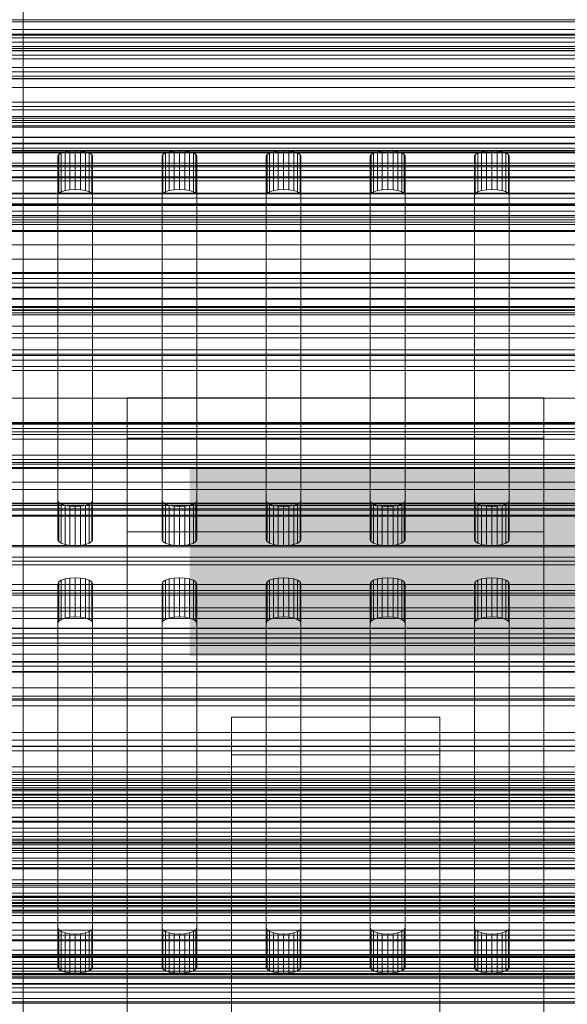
# Model space of a CAD drawing. Header units: millimetres. Extents: x -2233 to 61924, y -68080 to 6847.
# Tile 65 of 256: x -130 to -52, y -35027 to -34886. Entities that reach past the tile are written whole.
import ezdxf

# ---------------------------------------------------------------- set-up
doc = ezdxf.new("R2010")
doc.units = ezdxf.units.MM
for name, color, linetype, lineweight in [('COTAS_O', 1, 'Continuous', 0), ('COTAS_P', 1, 'Continuous', 0), ('frontal_bajante_movil', 7, 'Continuous', 0), ('frontal_briquetadora', 7, 'Continuous', 0), ('frontal_C01', 7, 'Continuous', 0), ('frontal_C02', 7, 'Continuous', 0), ('frontal_C03', 7, 'Continuous', 0), ('frontal_mezcladora', 7, 'Continuous', 0), ('frontal_mix-C02', 7, 'Continuous', 0), ('frontal_secador', 7, 'Continuous', 0), ('frontal_tolva-C01', 7, 'Continuous', 0)]:
    doc.layers.add(name, color=color, linetype=linetype, lineweight=lineweight)
doc.dimstyles.new('R19_100', dxfattribs={"dimtxt": 250, "dimasz": 150, "dimexe": 150, "dimexo": 80, "dimgap": 100, "dimtad": 1, "dimtih": 1, "dimtoh": 1, "dimdsep": 46, "dimcen": 0.09, "dimadec": 0, "dimazin": 0, "dimtfac": 1, "dimtdec": 4, "dimtofl": 0, "dimtmove": 0, "dimatfit": 3, "dimfxl": 1, "dimtolj": 1, "dimtzin": 0, "dimarcsym": 0})

# ---------------------------------------------------------------- blocks, each defined once
blk = doc.blocks.new('DIM_R27_48')
at = {"layer": 'COTAS_P'}
for p, q in [((-1750, -34600), (-1600, -34555)), ((2600, -34600), (2450, -34555)), ((-1750, -35500), (-1750, -34600)), ((-1750, -34600), (2600, -34600)), ((-1750, -34600), (-1600, -34645)), ((2600, -34600), (2450, -34645)), ((2600, -35500), (2600, -34600))]:
    blk.add_line(p, q, dxfattribs=at)
blk.add_text('4350 P', height=250, dxfattribs=at).set_placement((425, -34500))
blk = doc.blocks.new('DIM_R27_50')
at = {"layer": 'COTAS_P'}
for p, q in [((1705.78, -34504.95), (1551.9, -34475.9)), ((-194.22, -34704.95), (1705.78, -34504.95)), ((1705.78, -34504.95), (1561.32, -34565.4)), ((1800, -35400), (1705.78, -34504.95)), ((-194.22, -34704.95), (-49.75, -34644.49)), ((-100, -35600), (-194.22, -34704.95)), ((-194.22, -34704.95), (-40.33, -34734))]:
    blk.add_line(p, q, dxfattribs=at)
blk.add_text('1910.5 P', height=250, rotation=6.009, dxfattribs=at).set_placement((745.32, -34505.49))
blk = doc.blocks.new('DIM_R27_55')
at = {"layer": 'COTAS_O'}
for p, q in [((-650, -33700), (50, -33700)), ((50, -33700), (5, -33850)), ((50, -34900), (50, -33700)), ((50, -33700), (95, -33850)), ((50, -34900), (5, -34750)), ((50, -34900), (95, -34750)), ((-650, -34900), (50, -34900))]:
    blk.add_line(p, q, dxfattribs=at)
blk.add_text('1200 O', height=250, rotation=90, dxfattribs=at).set_placement((-50, -34300))
blk = doc.blocks.new('DIM_R27_56')
at = {"layer": 'COTAS_O'}
for p, q in [((-650, -34200), (-500, -34155)), ((650, -34200), (500, -34155)), ((-650, -34900), (-650, -34200)), ((-650, -34200), (650, -34200)), ((-650, -34200), (-500, -34245)), ((650, -34200), (500, -34245)), ((650, -34900), (650, -34200))]:
    blk.add_line(p, q, dxfattribs=at)
blk.add_text('1300 O', height=250, dxfattribs=at).set_placement((0, -34100))
blk = doc.blocks.new('DIM_R27_58')
at = {"layer": 'COTAS_O'}
for p, q in [((-1480, -35300), (-1330, -35255)), ((490, -35300), (340, -35255)), ((-1480, -36000), (-1480, -35300)), ((-1480, -35300), (490, -35300)), ((-1480, -35300), (-1330, -35345)), ((490, -35300), (340, -35345)), ((490, -36000), (490, -35300))]:
    blk.add_line(p, q, dxfattribs=at)
blk.add_text('1970 O', height=250, dxfattribs=at).set_placement((-495, -35200))
blk = doc.blocks.new('DIM_R27_60')
at = {"layer": 'COTAS_O'}
for p, q in [((-1400, -35300), (-1250, -35255)), ((1400, -35300), (1250, -35255)), ((-1400, -36000), (-1400, -35300)), ((-1400, -35300), (1400, -35300)), ((-1400, -35300), (-1250, -35345)), ((1400, -35300), (1250, -35345)), ((1400, -36000), (1400, -35300))]:
    blk.add_line(p, q, dxfattribs=at)
blk.add_text('2800 O', height=250, dxfattribs=at).set_placement((0, -35200))
blk = doc.blocks.new('DIM_R27_61')
at = {"layer": 'COTAS_P'}
for p, q in [((-305, -34680), (395, -34680)), ((395, -34680), (350, -34830)), ((395, -36000), (395, -34680)), ((395, -34680), (440, -34830)), ((395, -36000), (350, -35850)), ((395, -36000), (440, -35850)), ((-305, -36000), (395, -36000))]:
    blk.add_line(p, q, dxfattribs=at)
blk.add_text('1320 P', height=250, rotation=90, dxfattribs=at).set_placement((295, -35340))
blk = doc.blocks.new('DIM_R27_62')
at = {"layer": 'COTAS_P'}
for p, q in [((-305, -35300), (-155, -35255)), ((345, -35300), (195, -35255)), ((-305, -36000), (-305, -35300)), ((-305, -35300), (345, -35300)), ((-305, -35300), (-155, -35345)), ((345, -35300), (195, -35345)), ((345, -36000), (345, -35300))]:
    blk.add_line(p, q, dxfattribs=at)
blk.add_text('650 P', height=250, dxfattribs=at).set_placement((20, -35200))

msp = doc.modelspace()

# ---------------------------------------------------------------- linework, layer by layer
at = {"layer": 'frontal_bajante_movil'}
for p, q in [((220, -34885.505), (-180, -34885.505)), ((223, -34891.143), (-183, -34891.143)), ((-180, -34891.143), (220, -34891.143)), ((-168, -34891.143), (208, -34891.143)), ((-183, -34893.962), (223, -34893.962)), ((208, -34895.247), (-168, -34895.247)), ((208, -34902.42), (-168, -34902.42)), ((-168, -34903.359), (208, -34903.359)), ((208, -34904.675), (-168, -34904.675)), ((-125, -34905.171), (-124.878, -34904.907)), ((-124.878, -34904.907), (-124.523, -34904.669)), ((-124.878, -34910.545), (-124.878, -34904.907)), ((-124.523, -34904.669), (-123.969, -34904.479)), ((-124.523, -34910.307), (-124.523, -34904.669)), ((-123.969, -34904.479), (-123.273, -34904.358)), ((-123.969, -34910.118), (-123.969, -34904.479)), ((-123.273, -34904.358), (-122.5, -34904.316)), ((-123.273, -34909.996), (-123.273, -34904.358)), ((-122.5, -34904.316), (-121.727, -34904.358)), ((-122.5, -34909.954), (-122.5, -34904.316)), ((-121.727, -34904.358), (-121.031, -34904.479)), ((-121.727, -34909.996), (-121.727, -34904.358)), ((-121.031, -34904.479), (-120.477, -34904.669)), ((-121.031, -34910.118), (-121.031, -34904.479)), ((-120.477, -34904.669), (-120.122, -34904.907)), ((-120.477, -34910.307), (-120.477, -34904.669)), ((-120.122, -34904.907), (-120, -34905.171)), ((-120.122, -34910.545), (-120.122, -34904.907)), ((-110, -34905.171), (-109.878, -34904.907)), ((-109.878, -34904.907), (-109.523, -34904.669)), ((-109.878, -34910.545), (-109.878, -34904.907)), ((-109.523, -34904.669), (-108.969, -34904.479)), ((-109.523, -34910.307), (-109.523, -34904.669)), ((-108.969, -34904.479), (-108.273, -34904.358)), ((-108.969, -34910.118), (-108.969, -34904.479)), ((-108.273, -34904.358), (-107.5, -34904.316)), ((-108.273, -34909.996), (-108.273, -34904.358)), ((-107.5, -34904.316), (-106.727, -34904.358)), ((-107.5, -34909.954), (-107.5, -34904.316)), ((-106.727, -34904.358), (-106.031, -34904.479)), ((-106.727, -34909.996), (-106.727, -34904.358)), ((-106.031, -34904.479), (-105.477, -34904.669)), ((-106.031, -34910.118), (-106.031, -34904.479)), ((-105.477, -34904.669), (-105.122, -34904.907)), ((-105.477, -34910.307), (-105.477, -34904.669)), ((-105.122, -34904.907), (-105, -34905.171)), ((-105.122, -34910.545), (-105.122, -34904.907)), ((-95, -34905.171), (-94.878, -34904.907)), ((-94.878, -34904.907), (-94.523, -34904.669)), ((-94.878, -34910.545), (-94.878, -34904.907)), ((-94.523, -34904.669), (-93.969, -34904.479)), ((-94.523, -34910.307), (-94.523, -34904.669)), ((-93.969, -34904.479), (-93.273, -34904.358)), ((-93.969, -34910.118), (-93.969, -34904.479)), ((-93.273, -34904.358), (-92.5, -34904.316)), ((-93.273, -34909.996), (-93.273, -34904.358)), ((-92.5, -34904.316), (-91.727, -34904.358)), ((-92.5, -34909.954), (-92.5, -34904.316)), ((-91.727, -34904.358), (-91.031, -34904.479)), ((-91.727, -34909.996), (-91.727, -34904.358)), ((-91.031, -34904.479), (-90.477, -34904.669)), ((-91.031, -34910.118), (-91.031, -34904.479)), ((-90.477, -34904.669), (-90.122, -34904.907)), ((-90.477, -34910.307), (-90.477, -34904.669)), ((-90.122, -34904.907), (-90, -34905.171)), ((-90.122, -34910.545), (-90.122, -34904.907)), ((-80, -34905.171), (-79.878, -34904.907)), ((-79.878, -34904.907), (-79.523, -34904.669)), ((-79.878, -34910.545), (-79.878, -34904.907)), ((-79.523, -34904.669), (-78.969, -34904.479)), ((-79.523, -34910.307), (-79.523, -34904.669)), ((-78.969, -34904.479), (-78.273, -34904.358)), ((-78.969, -34910.118), (-78.969, -34904.479)), ((-78.273, -34904.358), (-77.5, -34904.316)), ((-78.273, -34909.996), (-78.273, -34904.358)), ((-77.5, -34904.316), (-76.727, -34904.358)), ((-77.5, -34909.954), (-77.5, -34904.316)), ((-76.727, -34904.358), (-76.031, -34904.479)), ((-76.727, -34909.996), (-76.727, -34904.358)), ((-76.031, -34904.479), (-75.477, -34904.669)), ((-76.031, -34910.118), (-76.031, -34904.479)), ((-75.477, -34904.669), (-75.122, -34904.907)), ((-75.477, -34910.307), (-75.477, -34904.669)), ((-75.122, -34904.907), (-75, -34905.171)), ((-75.122, -34910.545), (-75.122, -34904.907)), ((-65, -34905.171), (-64.878, -34904.907)), ((-64.878, -34904.907), (-64.523, -34904.669)), ((-64.878, -34910.545), (-64.878, -34904.907)), ((-64.523, -34904.669), (-63.969, -34904.479)), ((-64.523, -34910.307), (-64.523, -34904.669)), ((-63.969, -34904.479), (-63.273, -34904.358)), ((-63.969, -34910.118), (-63.969, -34904.479)), ((-63.273, -34904.358), (-62.5, -34904.316)), ((-63.273, -34909.996), (-63.273, -34904.358)), ((-62.5, -34904.316), (-61.727, -34904.358)), ((-62.5, -34909.954), (-62.5, -34904.316)), ((-61.727, -34904.358), (-61.031, -34904.479)), ((-61.727, -34909.996), (-61.727, -34904.358)), ((-61.031, -34904.479), (-60.477, -34904.669)), ((-61.031, -34910.118), (-61.031, -34904.479)), ((-60.477, -34904.669), (-60.122, -34904.907)), ((-60.477, -34910.307), (-60.477, -34904.669)), ((-60.122, -34904.907), (-60, -34905.171)), ((-60.122, -34910.545), (-60.122, -34904.907)), ((-168, -34906.524), (208, -34906.524)), ((-125, -34954.764), (-125, -34905.171)), ((-125, -34905.171), (-125, -34910.809)), ((-120, -34905.171), (-120, -34954.764)), ((-120, -34910.809), (-120, -34905.171)), ((-110, -34954.764), (-110, -34905.171)), ((-110, -34905.171), (-110, -34910.809)), ((-105, -34905.171), (-105, -34954.764)), ((-105, -34910.809), (-105, -34905.171)), ((-95, -34954.764), (-95, -34905.171)), ((-95, -34905.171), (-95, -34910.809)), ((-90, -34905.171), (-90, -34954.764)), ((-90, -34910.809), (-90, -34905.171)), ((-80, -34954.764), (-80, -34905.171)), ((-80, -34905.171), (-80, -34910.809)), ((-75, -34905.171), (-75, -34954.764)), ((-75, -34910.809), (-75, -34905.171)), ((-65, -34954.764), (-65, -34905.171)), ((-65, -34905.171), (-65, -34910.809)), ((-60, -34905.171), (-60, -34954.764)), ((-60, -34910.809), (-60, -34905.171)), ((-124.878, -34910.545), (-125, -34910.809)), ((-125, -34910.809), (-125, -34960.402)), ((-124.523, -34910.307), (-124.878, -34910.545)), ((-123.969, -34910.118), (-124.523, -34910.307)), ((-123.273, -34909.996), (-123.969, -34910.118)), ((-122.5, -34909.954), (-123.273, -34909.996)), ((-121.727, -34909.996), (-122.5, -34909.954)), ((-121.031, -34910.118), (-121.727, -34909.996)), ((-120.477, -34910.307), (-121.031, -34910.118)), ((-120.122, -34910.545), (-120.477, -34910.307)), ((-120, -34910.809), (-120.122, -34910.545)), ((-120, -34960.402), (-120, -34910.809)), ((-109.878, -34910.545), (-110, -34910.809)), ((-110, -34910.809), (-110, -34960.402)), ((-109.523, -34910.307), (-109.878, -34910.545)), ((-108.969, -34910.118), (-109.523, -34910.307)), ((-108.273, -34909.996), (-108.969, -34910.118)), ((-107.5, -34909.954), (-108.273, -34909.996)), ((-106.727, -34909.996), (-107.5, -34909.954)), ((-106.031, -34910.118), (-106.727, -34909.996)), ((-105.477, -34910.307), (-106.031, -34910.118)), ((-105.122, -34910.545), (-105.477, -34910.307)), ((-105, -34910.809), (-105.122, -34910.545)), ((-105, -34960.402), (-105, -34910.809)), ((-94.878, -34910.545), (-95, -34910.809)), ((-95, -34910.809), (-95, -34960.402)), ((-94.523, -34910.307), (-94.878, -34910.545)), ((-93.969, -34910.118), (-94.523, -34910.307)), ((-93.273, -34909.996), (-93.969, -34910.118)), ((-92.5, -34909.954), (-93.273, -34909.996)), ((-91.727, -34909.996), (-92.5, -34909.954)), ((-91.031, -34910.118), (-91.727, -34909.996)), ((-90.477, -34910.307), (-91.031, -34910.118)), ((-90.122, -34910.545), (-90.477, -34910.307)), ((-90, -34910.809), (-90.122, -34910.545)), ((-90, -34960.402), (-90, -34910.809)), ((-79.878, -34910.545), (-80, -34910.809)), ((-80, -34910.809), (-80, -34960.402)), ((-79.523, -34910.307), (-79.878, -34910.545)), ((-78.969, -34910.118), (-79.523, -34910.307)), ((-78.273, -34909.996), (-78.969, -34910.118)), ((-77.5, -34909.954), (-78.273, -34909.996)), ((-76.727, -34909.996), (-77.5, -34909.954)), ((-76.031, -34910.118), (-76.727, -34909.996)), ((-75.477, -34910.307), (-76.031, -34910.118)), ((-75.122, -34910.545), (-75.477, -34910.307)), ((-75, -34910.809), (-75.122, -34910.545)), ((-75, -34960.402), (-75, -34910.809)), ((-64.878, -34910.545), (-65, -34910.809)), ((-65, -34910.809), (-65, -34960.402)), ((-64.523, -34910.307), (-64.878, -34910.545)), ((-63.969, -34910.118), (-64.523, -34910.307)), ((-63.273, -34909.996), (-63.969, -34910.118)), ((-62.5, -34909.954), (-63.273, -34909.996)), ((-61.727, -34909.996), (-62.5, -34909.954)), ((-61.031, -34910.118), (-61.727, -34909.996)), ((-60.477, -34910.307), (-61.031, -34910.118)), ((-60.122, -34910.545), (-60.477, -34910.307)), ((-60, -34910.809), (-60.122, -34910.545)), ((-60, -34960.402), (-60, -34910.809)), ((-124.878, -34955.028), (-125, -34954.764)), ((-125, -34960.402), (-125, -34954.764)), ((-120, -34954.764), (-120.122, -34955.028)), ((-120, -34960.402), (-120, -34954.764)), ((-109.878, -34955.028), (-110, -34954.764)), ((-110, -34960.402), (-110, -34954.764)), ((-105, -34954.764), (-105.122, -34955.028)), ((-105, -34960.402), (-105, -34954.764)), ((-94.878, -34955.028), (-95, -34954.764)), ((-95, -34960.402), (-95, -34954.764)), ((-90, -34954.764), (-90.122, -34955.028)), ((-90, -34960.402), (-90, -34954.764)), ((-79.878, -34955.028), (-80, -34954.764)), ((-80, -34960.402), (-80, -34954.764)), ((-75, -34954.764), (-75.122, -34955.028)), ((-75, -34960.402), (-75, -34954.764)), ((-64.878, -34955.028), (-65, -34954.764)), ((-65, -34960.402), (-65, -34954.764)), ((-60, -34954.764), (-60.122, -34955.028)), ((-60, -34960.402), (-60, -34954.764)), ((-124.523, -34955.267), (-124.878, -34955.028)), ((-124.878, -34960.666), (-124.878, -34955.028)), ((-123.969, -34955.456), (-124.523, -34955.267)), ((-124.523, -34960.905), (-124.523, -34955.267)), ((-123.273, -34955.577), (-123.969, -34955.456)), ((-123.969, -34961.094), (-123.969, -34955.456)), ((-122.5, -34955.619), (-123.273, -34955.577)), ((-123.273, -34961.215), (-123.273, -34955.577)), ((-121.727, -34955.577), (-122.5, -34955.619)), ((-122.5, -34961.257), (-122.5, -34955.619)), ((-121.031, -34955.456), (-121.727, -34955.577)), ((-121.727, -34961.215), (-121.727, -34955.577)), ((-120.477, -34955.267), (-121.031, -34955.456)), ((-121.031, -34961.094), (-121.031, -34955.456)), ((-120.122, -34955.028), (-120.477, -34955.267)), ((-120.477, -34960.905), (-120.477, -34955.267)), ((-120.122, -34960.666), (-120.122, -34955.028)), ((-109.523, -34955.267), (-109.878, -34955.028)), ((-109.878, -34960.666), (-109.878, -34955.028)), ((-108.969, -34955.456), (-109.523, -34955.267)), ((-109.523, -34960.905), (-109.523, -34955.267)), ((-108.273, -34955.577), (-108.969, -34955.456)), ((-108.969, -34961.094), (-108.969, -34955.456)), ((-107.5, -34955.619), (-108.273, -34955.577)), ((-108.273, -34961.215), (-108.273, -34955.577)), ((-106.727, -34955.577), (-107.5, -34955.619)), ((-107.5, -34961.257), (-107.5, -34955.619)), ((-106.031, -34955.456), (-106.727, -34955.577)), ((-106.727, -34961.215), (-106.727, -34955.577)), ((-105.477, -34955.267), (-106.031, -34955.456)), ((-106.031, -34961.094), (-106.031, -34955.456)), ((-105.122, -34955.028), (-105.477, -34955.267)), ((-105.477, -34960.905), (-105.477, -34955.267)), ((-105.122, -34960.666), (-105.122, -34955.028)), ((-94.523, -34955.267), (-94.878, -34955.028)), ((-94.878, -34960.666), (-94.878, -34955.028)), ((-93.969, -34955.456), (-94.523, -34955.267)), ((-94.523, -34960.905), (-94.523, -34955.267)), ((-93.273, -34955.577), (-93.969, -34955.456)), ((-93.969, -34961.094), (-93.969, -34955.456)), ((-92.5, -34955.619), (-93.273, -34955.577)), ((-93.273, -34961.215), (-93.273, -34955.577)), ((-91.727, -34955.577), (-92.5, -34955.619)), ((-92.5, -34961.257), (-92.5, -34955.619)), ((-91.031, -34955.456), (-91.727, -34955.577)), ((-91.727, -34961.215), (-91.727, -34955.577)), ((-90.477, -34955.267), (-91.031, -34955.456)), ((-91.031, -34961.094), (-91.031, -34955.456)), ((-90.122, -34955.028), (-90.477, -34955.267)), ((-90.477, -34960.905), (-90.477, -34955.267)), ((-90.122, -34960.666), (-90.122, -34955.028)), ((-79.523, -34955.267), (-79.878, -34955.028)), ((-79.878, -34960.666), (-79.878, -34955.028)), ((-78.969, -34955.456), (-79.523, -34955.267)), ((-79.523, -34960.905), (-79.523, -34955.267)), ((-78.273, -34955.577), (-78.969, -34955.456)), ((-78.969, -34961.094), (-78.969, -34955.456)), ((-77.5, -34955.619), (-78.273, -34955.577)), ((-78.273, -34961.215), (-78.273, -34955.577)), ((-76.727, -34955.577), (-77.5, -34955.619)), ((-77.5, -34961.257), (-77.5, -34955.619)), ((-76.031, -34955.456), (-76.727, -34955.577)), ((-76.727, -34961.215), (-76.727, -34955.577)), ((-75.477, -34955.267), (-76.031, -34955.456)), ((-76.031, -34961.094), (-76.031, -34955.456)), ((-75.122, -34955.028), (-75.477, -34955.267)), ((-75.477, -34960.905), (-75.477, -34955.267)), ((-75.122, -34960.666), (-75.122, -34955.028)), ((-64.523, -34955.267), (-64.878, -34955.028)), ((-64.878, -34960.666), (-64.878, -34955.028)), ((-63.969, -34955.456), (-64.523, -34955.267)), ((-64.523, -34960.905), (-64.523, -34955.267)), ((-63.273, -34955.577), (-63.969, -34955.456)), ((-63.969, -34961.094), (-63.969, -34955.456)), ((-62.5, -34955.619), (-63.273, -34955.577)), ((-63.273, -34961.215), (-63.273, -34955.577)), ((-61.727, -34955.577), (-62.5, -34955.619)), ((-62.5, -34961.257), (-62.5, -34955.619)), ((-61.031, -34955.456), (-61.727, -34955.577)), ((-61.727, -34961.215), (-61.727, -34955.577)), ((-60.477, -34955.267), (-61.031, -34955.456)), ((-61.031, -34961.094), (-61.031, -34955.456)), ((-60.122, -34955.028), (-60.477, -34955.267)), ((-60.477, -34960.905), (-60.477, -34955.267)), ((-60.122, -34960.666), (-60.122, -34955.028)), ((-125, -34960.402), (-124.878, -34960.666)), ((-120.122, -34960.666), (-120, -34960.402)), ((-110, -34960.402), (-109.878, -34960.666)), ((-105.122, -34960.666), (-105, -34960.402)), ((-95, -34960.402), (-94.878, -34960.666)), ((-90.122, -34960.666), (-90, -34960.402)), ((-80, -34960.402), (-79.878, -34960.666)), ((-75.122, -34960.666), (-75, -34960.402)), ((-65, -34960.402), (-64.878, -34960.666)), ((-60.122, -34960.666), (-60, -34960.402)), ((-124.878, -34960.666), (-124.523, -34960.905)), ((-124.523, -34960.905), (-123.969, -34961.094)), ((-123.969, -34961.094), (-123.273, -34961.215)), ((-123.273, -34961.215), (-122.5, -34961.257)), ((-122.5, -34961.257), (-121.727, -34961.215)), ((-121.727, -34961.215), (-121.031, -34961.094)), ((-121.031, -34961.094), (-120.477, -34960.905)), ((-120.477, -34960.905), (-120.122, -34960.666)), ((-109.878, -34960.666), (-109.523, -34960.905)), ((-109.523, -34960.905), (-108.969, -34961.094)), ((-108.969, -34961.094), (-108.273, -34961.215)), ((-108.273, -34961.215), (-107.5, -34961.257)), ((-107.5, -34961.257), (-106.727, -34961.215)), ((-106.727, -34961.215), (-106.031, -34961.094)), ((-106.031, -34961.094), (-105.477, -34960.905)), ((-105.477, -34960.905), (-105.122, -34960.666)), ((-94.878, -34960.666), (-94.523, -34960.905)), ((-94.523, -34960.905), (-93.969, -34961.094)), ((-93.969, -34961.094), (-93.273, -34961.215)), ((-93.273, -34961.215), (-92.5, -34961.257)), ((-92.5, -34961.257), (-91.727, -34961.215)), ((-91.727, -34961.215), (-91.031, -34961.094)), ((-91.031, -34961.094), (-90.477, -34960.905)), ((-90.477, -34960.905), (-90.122, -34960.666)), ((-79.878, -34960.666), (-79.523, -34960.905)), ((-79.523, -34960.905), (-78.969, -34961.094)), ((-78.969, -34961.094), (-78.273, -34961.215)), ((-78.273, -34961.215), (-77.5, -34961.257)), ((-77.5, -34961.257), (-76.727, -34961.215)), ((-76.727, -34961.215), (-76.031, -34961.094)), ((-76.031, -34961.094), (-75.477, -34960.905)), ((-75.477, -34960.905), (-75.122, -34960.666)), ((-64.878, -34960.666), (-64.523, -34960.905)), ((-64.523, -34960.905), (-63.969, -34961.094)), ((-63.969, -34961.094), (-63.273, -34961.215)), ((-63.273, -34961.215), (-62.5, -34961.257)), ((-62.5, -34961.257), (-61.727, -34961.215)), ((-61.727, -34961.215), (-61.031, -34961.094)), ((-61.031, -34961.094), (-60.477, -34960.905)), ((-60.477, -34960.905), (-60.122, -34960.666)), ((-168, -34963.993), (208, -34963.993)), ((-124.523, -34966.232), (-123.969, -34966.043)), ((-123.969, -34966.043), (-123.273, -34965.922)), ((-123.969, -34971.681), (-123.969, -34966.043)), ((-123.273, -34965.922), (-122.5, -34965.88)), ((-123.273, -34971.56), (-123.273, -34965.922)), ((-122.5, -34965.88), (-121.727, -34965.922)), ((-122.5, -34971.518), (-122.5, -34965.88)), ((-121.727, -34965.922), (-121.031, -34966.043)), ((-121.727, -34971.56), (-121.727, -34965.922)), ((-121.031, -34966.043), (-120.477, -34966.232)), ((-121.031, -34971.681), (-121.031, -34966.043)), ((-109.523, -34966.232), (-108.969, -34966.043)), ((-108.969, -34966.043), (-108.273, -34965.922)), ((-108.969, -34971.681), (-108.969, -34966.043)), ((-108.273, -34965.922), (-107.5, -34965.88)), ((-108.273, -34971.56), (-108.273, -34965.922)), ((-107.5, -34965.88), (-106.727, -34965.922)), ((-107.5, -34971.518), (-107.5, -34965.88)), ((-106.727, -34965.922), (-106.031, -34966.043)), ((-106.727, -34971.56), (-106.727, -34965.922)), ((-106.031, -34966.043), (-105.477, -34966.232)), ((-106.031, -34971.681), (-106.031, -34966.043)), ((-94.523, -34966.232), (-93.969, -34966.043)), ((-93.969, -34966.043), (-93.273, -34965.922)), ((-93.969, -34971.681), (-93.969, -34966.043)), ((-93.273, -34965.922), (-92.5, -34965.88)), ((-93.273, -34971.56), (-93.273, -34965.922)), ((-92.5, -34965.88), (-91.727, -34965.922)), ((-92.5, -34971.518), (-92.5, -34965.88)), ((-91.727, -34965.922), (-91.031, -34966.043)), ((-91.727, -34971.56), (-91.727, -34965.922)), ((-91.031, -34966.043), (-90.477, -34966.232)), ((-91.031, -34971.681), (-91.031, -34966.043)), ((-79.523, -34966.232), (-78.969, -34966.043)), ((-78.969, -34966.043), (-78.273, -34965.922)), ((-78.969, -34971.681), (-78.969, -34966.043)), ((-78.273, -34965.922), (-77.5, -34965.88)), ((-78.273, -34971.56), (-78.273, -34965.922)), ((-77.5, -34965.88), (-76.727, -34965.922)), ((-77.5, -34971.518), (-77.5, -34965.88)), ((-76.727, -34965.922), (-76.031, -34966.043)), ((-76.727, -34971.56), (-76.727, -34965.922)), ((-76.031, -34966.043), (-75.477, -34966.232)), ((-76.031, -34971.681), (-76.031, -34966.043)), ((-64.523, -34966.232), (-63.969, -34966.043)), ((-63.969, -34966.043), (-63.273, -34965.922)), ((-63.969, -34971.681), (-63.969, -34966.043)), ((-63.273, -34965.922), (-62.5, -34965.88)), ((-63.273, -34971.56), (-63.273, -34965.922)), ((-62.5, -34965.88), (-61.727, -34965.922)), ((-62.5, -34971.518), (-62.5, -34965.88)), ((-61.727, -34965.922), (-61.031, -34966.043)), ((-61.727, -34971.56), (-61.727, -34965.922)), ((-61.031, -34966.043), (-60.477, -34966.232)), ((-61.031, -34971.681), (-61.031, -34966.043)), ((-125, -34966.735), (-124.878, -34966.471)), ((-125, -35016.328), (-125, -34966.735)), ((-125, -34966.735), (-125, -34972.373)), ((-124.878, -34966.471), (-124.523, -34966.232)), ((-124.878, -34972.109), (-124.878, -34966.471)), ((-124.523, -34971.87), (-124.523, -34966.232)), ((-120.477, -34966.232), (-120.122, -34966.471)), ((-120.477, -34971.87), (-120.477, -34966.232)), ((-120.122, -34966.471), (-120, -34966.735)), ((-120.122, -34972.109), (-120.122, -34966.471)), ((-120, -34966.735), (-120, -35016.328)), ((-120, -34972.373), (-120, -34966.735)), ((-110, -34966.735), (-109.878, -34966.471)), ((-110, -35016.328), (-110, -34966.735)), ((-110, -34966.735), (-110, -34972.373)), ((-109.878, -34966.471), (-109.523, -34966.232)), ((-109.878, -34972.109), (-109.878, -34966.471)), ((-109.523, -34971.87), (-109.523, -34966.232)), ((-105.477, -34966.232), (-105.122, -34966.471)), ((-105.477, -34971.87), (-105.477, -34966.232)), ((-105.122, -34966.471), (-105, -34966.735)), ((-105.122, -34972.109), (-105.122, -34966.471)), ((-105, -34966.735), (-105, -35016.328)), ((-105, -34972.373), (-105, -34966.735)), ((-95, -34966.735), (-94.878, -34966.471)), ((-95, -35016.328), (-95, -34966.735)), ((-95, -34966.735), (-95, -34972.373)), ((-94.878, -34966.471), (-94.523, -34966.232)), ((-94.878, -34972.109), (-94.878, -34966.471)), ((-94.523, -34971.87), (-94.523, -34966.232)), ((-90.477, -34966.232), (-90.122, -34966.471)), ((-90.477, -34971.87), (-90.477, -34966.232)), ((-90.122, -34966.471), (-90, -34966.735)), ((-90.122, -34972.109), (-90.122, -34966.471)), ((-90, -34966.735), (-90, -35016.328)), ((-90, -34972.373), (-90, -34966.735)), ((-80, -34966.735), (-79.878, -34966.471)), ((-80, -35016.328), (-80, -34966.735)), ((-80, -34966.735), (-80, -34972.373)), ((-79.878, -34966.471), (-79.523, -34966.232)), ((-79.878, -34972.109), (-79.878, -34966.471)), ((-79.523, -34971.87), (-79.523, -34966.232)), ((-75.477, -34966.232), (-75.122, -34966.471)), ((-75.477, -34971.87), (-75.477, -34966.232)), ((-75.122, -34966.471), (-75, -34966.735)), ((-75.122, -34972.109), (-75.122, -34966.471)), ((-75, -34966.735), (-75, -35016.328)), ((-75, -34972.373), (-75, -34966.735)), ((-65, -34966.735), (-64.878, -34966.471)), ((-65, -35016.328), (-65, -34966.735)), ((-65, -34966.735), (-65, -34972.373)), ((-64.878, -34966.471), (-64.523, -34966.232)), ((-64.878, -34972.109), (-64.878, -34966.471)), ((-64.523, -34971.87), (-64.523, -34966.232)), ((-60.477, -34966.232), (-60.122, -34966.471)), ((-60.477, -34971.87), (-60.477, -34966.232)), ((-60.122, -34966.471), (-60, -34966.735)), ((-60.122, -34972.109), (-60.122, -34966.471)), ((-60, -34966.735), (-60, -35016.328)), ((-60, -34972.373), (-60, -34966.735)), ((208, -34968.098), (-168, -34968.098)), ((-123.969, -34971.681), (-124.523, -34971.87)), ((-123.273, -34971.56), (-123.969, -34971.681)), ((-122.5, -34971.518), (-123.273, -34971.56)), ((-121.727, -34971.56), (-122.5, -34971.518)), ((-121.031, -34971.681), (-121.727, -34971.56)), ((-120.477, -34971.87), (-121.031, -34971.681)), ((-108.969, -34971.681), (-109.523, -34971.87)), ((-108.273, -34971.56), (-108.969, -34971.681)), ((-107.5, -34971.518), (-108.273, -34971.56)), ((-106.727, -34971.56), (-107.5, -34971.518)), ((-106.031, -34971.681), (-106.727, -34971.56)), ((-105.477, -34971.87), (-106.031, -34971.681)), ((-93.969, -34971.681), (-94.523, -34971.87)), ((-93.273, -34971.56), (-93.969, -34971.681)), ((-92.5, -34971.518), (-93.273, -34971.56)), ((-91.727, -34971.56), (-92.5, -34971.518)), ((-91.031, -34971.681), (-91.727, -34971.56)), ((-90.477, -34971.87), (-91.031, -34971.681)), ((-78.969, -34971.681), (-79.523, -34971.87)), ((-78.273, -34971.56), (-78.969, -34971.681)), ((-77.5, -34971.518), (-78.273, -34971.56)), ((-76.727, -34971.56), (-77.5, -34971.518)), ((-76.031, -34971.681), (-76.727, -34971.56)), ((-75.477, -34971.87), (-76.031, -34971.681)), ((-63.969, -34971.681), (-64.523, -34971.87)), ((-63.273, -34971.56), (-63.969, -34971.681)), ((-62.5, -34971.518), (-63.273, -34971.56)), ((-61.727, -34971.56), (-62.5, -34971.518)), ((-61.031, -34971.681), (-61.727, -34971.56)), ((-60.477, -34971.87), (-61.031, -34971.681)), ((-124.878, -34972.109), (-125, -34972.373)), ((-125, -34972.373), (-125, -35021.966)), ((-124.523, -34971.87), (-124.878, -34972.109)), ((-120.122, -34972.109), (-120.477, -34971.87)), ((-120, -34972.373), (-120.122, -34972.109)), ((-120, -35021.966), (-120, -34972.373)), ((-109.878, -34972.109), (-110, -34972.373)), ((-110, -34972.373), (-110, -35021.966)), ((-109.523, -34971.87), (-109.878, -34972.109)), ((-105.122, -34972.109), (-105.477, -34971.87)), ((-105, -34972.373), (-105.122, -34972.109)), ((-105, -35021.966), (-105, -34972.373)), ((-94.878, -34972.109), (-95, -34972.373)), ((-95, -34972.373), (-95, -35021.966)), ((-94.523, -34971.87), (-94.878, -34972.109)), ((-90.122, -34972.109), (-90.477, -34971.87)), ((-90, -34972.373), (-90.122, -34972.109)), ((-90, -35021.966), (-90, -34972.373)), ((-79.878, -34972.109), (-80, -34972.373)), ((-80, -34972.373), (-80, -35021.966)), ((-79.523, -34971.87), (-79.878, -34972.109)), ((-75.122, -34972.109), (-75.477, -34971.87)), ((-75, -34972.373), (-75.122, -34972.109)), ((-75, -35021.966), (-75, -34972.373)), ((-64.878, -34972.109), (-65, -34972.373)), ((-65, -34972.373), (-65, -35021.966)), ((-64.523, -34971.87), (-64.878, -34972.109)), ((-60.122, -34972.109), (-60.477, -34971.87)), ((-60, -34972.373), (-60.122, -34972.109)), ((-60, -35021.966), (-60, -34972.373)), ((208, -34975.27), (-168, -34975.27)), ((-168, -34979.374), (208, -34979.374)), ((-124.878, -35016.592), (-125, -35016.328)), ((-125, -35021.966), (-125, -35016.328)), ((-124.523, -35016.83), (-124.878, -35016.592)), ((-124.878, -35022.23), (-124.878, -35016.592)), ((-123.969, -35017.019), (-124.523, -35016.83)), ((-124.523, -35022.468), (-124.523, -35016.83)), ((-123.273, -35017.141), (-123.969, -35017.019)), ((-123.969, -35022.658), (-123.969, -35017.019)), ((-122.5, -35017.183), (-123.273, -35017.141)), ((-123.273, -35022.779), (-123.273, -35017.141)), ((-121.727, -35017.141), (-122.5, -35017.183)), ((-122.5, -35022.821), (-122.5, -35017.183)), ((-121.031, -35017.019), (-121.727, -35017.141)), ((-121.727, -35022.779), (-121.727, -35017.141)), ((-120.477, -35016.83), (-121.031, -35017.019)), ((-121.031, -35022.658), (-121.031, -35017.019)), ((-120.122, -35016.592), (-120.477, -35016.83)), ((-120.477, -35022.468), (-120.477, -35016.83)), ((-120, -35016.328), (-120.122, -35016.592)), ((-120.122, -35022.23), (-120.122, -35016.592)), ((-120, -35021.966), (-120, -35016.328)), ((-109.878, -35016.592), (-110, -35016.328)), ((-110, -35021.966), (-110, -35016.328)), ((-109.523, -35016.83), (-109.878, -35016.592)), ((-109.878, -35022.23), (-109.878, -35016.592)), ((-108.969, -35017.019), (-109.523, -35016.83)), ((-109.523, -35022.468), (-109.523, -35016.83)), ((-108.273, -35017.141), (-108.969, -35017.019)), ((-108.969, -35022.658), (-108.969, -35017.019)), ((-107.5, -35017.183), (-108.273, -35017.141)), ((-108.273, -35022.779), (-108.273, -35017.141)), ((-106.727, -35017.141), (-107.5, -35017.183)), ((-107.5, -35022.821), (-107.5, -35017.183)), ((-106.031, -35017.019), (-106.727, -35017.141)), ((-106.727, -35022.779), (-106.727, -35017.141)), ((-105.477, -35016.83), (-106.031, -35017.019)), ((-106.031, -35022.658), (-106.031, -35017.019)), ((-105.122, -35016.592), (-105.477, -35016.83)), ((-105.477, -35022.468), (-105.477, -35016.83)), ((-105, -35016.328), (-105.122, -35016.592)), ((-105.122, -35022.23), (-105.122, -35016.592)), ((-105, -35021.966), (-105, -35016.328)), ((-94.878, -35016.592), (-95, -35016.328)), ((-95, -35021.966), (-95, -35016.328)), ((-94.523, -35016.83), (-94.878, -35016.592)), ((-94.878, -35022.23), (-94.878, -35016.592)), ((-93.969, -35017.019), (-94.523, -35016.83)), ((-94.523, -35022.468), (-94.523, -35016.83)), ((-93.273, -35017.141), (-93.969, -35017.019)), ((-93.969, -35022.658), (-93.969, -35017.019)), ((-92.5, -35017.183), (-93.273, -35017.141)), ((-93.273, -35022.779), (-93.273, -35017.141)), ((-91.727, -35017.141), (-92.5, -35017.183)), ((-92.5, -35022.821), (-92.5, -35017.183)), ((-91.031, -35017.019), (-91.727, -35017.141)), ((-91.727, -35022.779), (-91.727, -35017.141)), ((-90.477, -35016.83), (-91.031, -35017.019)), ((-91.031, -35022.658), (-91.031, -35017.019)), ((-90.122, -35016.592), (-90.477, -35016.83)), ((-90.477, -35022.468), (-90.477, -35016.83)), ((-90, -35016.328), (-90.122, -35016.592)), ((-90.122, -35022.23), (-90.122, -35016.592)), ((-90, -35021.966), (-90, -35016.328)), ((-79.878, -35016.592), (-80, -35016.328)), ((-80, -35021.966), (-80, -35016.328)), ((-79.523, -35016.83), (-79.878, -35016.592)), ((-79.878, -35022.23), (-79.878, -35016.592)), ((-78.969, -35017.019), (-79.523, -35016.83)), ((-79.523, -35022.468), (-79.523, -35016.83)), ((-78.273, -35017.141), (-78.969, -35017.019)), ((-78.969, -35022.658), (-78.969, -35017.019)), ((-77.5, -35017.183), (-78.273, -35017.141)), ((-78.273, -35022.779), (-78.273, -35017.141)), ((-76.727, -35017.141), (-77.5, -35017.183)), ((-77.5, -35022.821), (-77.5, -35017.183)), ((-76.031, -35017.019), (-76.727, -35017.141)), ((-76.727, -35022.779), (-76.727, -35017.141)), ((-75.477, -35016.83), (-76.031, -35017.019)), ((-76.031, -35022.658), (-76.031, -35017.019)), ((-75.122, -35016.592), (-75.477, -35016.83)), ((-75.477, -35022.468), (-75.477, -35016.83)), ((-75, -35016.328), (-75.122, -35016.592)), ((-75.122, -35022.23), (-75.122, -35016.592)), ((-75, -35021.966), (-75, -35016.328)), ((-64.878, -35016.592), (-65, -35016.328)), ((-65, -35021.966), (-65, -35016.328)), ((-64.523, -35016.83), (-64.878, -35016.592)), ((-64.878, -35022.23), (-64.878, -35016.592)), ((-63.969, -35017.019), (-64.523, -35016.83)), ((-64.523, -35022.468), (-64.523, -35016.83)), ((-63.273, -35017.141), (-63.969, -35017.019)), ((-63.969, -35022.658), (-63.969, -35017.019)), ((-62.5, -35017.183), (-63.273, -35017.141)), ((-63.273, -35022.779), (-63.273, -35017.141)), ((-61.727, -35017.141), (-62.5, -35017.183)), ((-62.5, -35022.821), (-62.5, -35017.183)), ((-61.031, -35017.019), (-61.727, -35017.141)), ((-61.727, -35022.779), (-61.727, -35017.141)), ((-60.477, -35016.83), (-61.031, -35017.019)), ((-61.031, -35022.658), (-61.031, -35017.019)), ((-60.122, -35016.592), (-60.477, -35016.83)), ((-60.477, -35022.468), (-60.477, -35016.83)), ((-60, -35016.328), (-60.122, -35016.592)), ((-60.122, -35022.23), (-60.122, -35016.592)), ((-60, -35021.966), (-60, -35016.328)), ((-125, -35021.966), (-124.878, -35022.23)), ((-124.878, -35022.23), (-124.523, -35022.468)), ((-124.523, -35022.468), (-123.969, -35022.658)), ((-123.969, -35022.658), (-123.273, -35022.779)), ((-123.273, -35022.779), (-122.5, -35022.821)), ((-122.5, -35022.821), (-121.727, -35022.779)), ((-121.727, -35022.779), (-121.031, -35022.658)), ((-121.031, -35022.658), (-120.477, -35022.468)), ((-120.477, -35022.468), (-120.122, -35022.23)), ((-120.122, -35022.23), (-120, -35021.966)), ((-110, -35021.966), (-109.878, -35022.23)), ((-109.878, -35022.23), (-109.523, -35022.468)), ((-109.523, -35022.468), (-108.969, -35022.658)), ((-108.969, -35022.658), (-108.273, -35022.779)), ((-108.273, -35022.779), (-107.5, -35022.821)), ((-107.5, -35022.821), (-106.727, -35022.779)), ((-106.727, -35022.779), (-106.031, -35022.658)), ((-106.031, -35022.658), (-105.477, -35022.468)), ((-105.477, -35022.468), (-105.122, -35022.23)), ((-105.122, -35022.23), (-105, -35021.966)), ((-95, -35021.966), (-94.878, -35022.23)), ((-94.878, -35022.23), (-94.523, -35022.468)), ((-94.523, -35022.468), (-93.969, -35022.658)), ((-93.969, -35022.658), (-93.273, -35022.779)), ((-93.273, -35022.779), (-92.5, -35022.821)), ((-92.5, -35022.821), (-91.727, -35022.779)), ((-91.727, -35022.779), (-91.031, -35022.658)), ((-91.031, -35022.658), (-90.477, -35022.468)), ((-90.477, -35022.468), (-90.122, -35022.23)), ((-90.122, -35022.23), (-90, -35021.966)), ((-80, -35021.966), (-79.878, -35022.23)), ((-79.878, -35022.23), (-79.523, -35022.468)), ((-79.523, -35022.468), (-78.969, -35022.658)), ((-78.969, -35022.658), (-78.273, -35022.779)), ((-78.273, -35022.779), (-77.5, -35022.821)), ((-77.5, -35022.821), (-76.727, -35022.779)), ((-76.727, -35022.779), (-76.031, -35022.658)), ((-76.031, -35022.658), (-75.477, -35022.468)), ((-75.477, -35022.468), (-75.122, -35022.23)), ((-75.122, -35022.23), (-75, -35021.966)), ((-65, -35021.966), (-64.878, -35022.23)), ((-64.878, -35022.23), (-64.523, -35022.468)), ((-64.523, -35022.468), (-63.969, -35022.658)), ((-63.969, -35022.658), (-63.273, -35022.779)), ((-63.273, -35022.779), (-62.5, -35022.821)), ((-62.5, -35022.821), (-61.727, -35022.779)), ((-61.727, -35022.779), (-61.031, -35022.658)), ((-61.031, -35022.658), (-60.477, -35022.468)), ((-60.477, -35022.468), (-60.122, -35022.23)), ((-60.122, -35022.23), (-60, -35021.966)), ((-168, -35025.557), (208, -35025.557))]:
    msp.add_line(p, q, dxfattribs=at)
at = {"layer": 'frontal_briquetadora'}
for p, q in [((-490, -34940), (340, -34940)), ((-490, -34940), (490, -34940)), ((-1330, -34950), (340, -34950))]:
    msp.add_line(p, q, dxfattribs=at)
at = {"layer": 'frontal_C01'}
for p, q in [((-130, -35045.418), (-130, -34782.805)), ((-130, -34788.585), (-130, -35051.199)), ((425, -34886.916), (-425, -34886.916)), ((-425, -34898.471), (425, -34898.471)), ((-115, -35028.406), (-115, -34939.975)), ((-115, -34939.975), (-55, -34939.975)), ((-115, -34945.753), (-115, -34939.975)), ((-55, -34939.975), (-55, -35028.406)), ((-55, -34939.975), (-55, -34945.753)), ((-115, -35034.184), (-115, -34945.753)), ((-115, -34945.753), (-55, -34945.753)), ((-115, -34959.235), (-115, -34945.753)), ((-55, -34945.753), (-55, -35034.184)), ((-55, -34945.753), (-55, -34959.235)), ((-115, -35047.666), (-115, -34959.235)), ((-115, -34959.235), (-55, -34959.235)), ((-115, -34983.309), (-115, -34959.235)), ((-55, -34959.235), (-55, -35047.666)), ((-55, -34959.235), (-55, -34983.309)), ((-450, -34984.295), (450, -34984.295)), ((-55, -34983.309), (-115, -34983.309)), ((-115, -34983.309), (-115, -35071.74)), ((-55, -35071.74), (-55, -34983.309)), ((-100, -34991.348), (-100, -34985.956)), ((-100, -34985.956), (-70, -34985.956)), ((-100, -35386.852), (-100, -34985.956)), ((-70, -34985.956), (-70, -34991.348)), ((-70, -34985.956), (-70, -35386.852)), ((-70, -34991.348), (-100, -34991.348)), ((-100, -34991.348), (-100, -35392.244)), ((-70, -35392.244), (-70, -34991.348)), ((450, -34995.08), (-450, -34995.08)), ((450, -35017.999), (-450, -35017.999))]:
    msp.add_line(p, q, dxfattribs=at)
at = {"layer": 'frontal_C02'}
for p, q in [((-130, -35102.421), (-130, -34811.926)), ((-130, -34817.656), (-130, -35108.151)), ((-425, -34900.768), (425, -34900.768)), ((425, -34912.223), (-425, -34912.223)), ((425, -34915.909), (-425, -34915.909)), ((-425, -34927.364), (425, -34927.364)), ((-450, -34949.495), (450, -34949.495)), ((450, -34961.417), (-450, -34961.417)), ((450, -34982.905), (-450, -34982.905)), ((-450, -34994.827), (450, -34994.827)), ((-311.15, -35003.741), (311.15, -35003.741)), ((-311.15, -35004.337), (311.15, -35004.337)), ((-311.15, -35004.874), (311.15, -35004.874)), ((-311.15, -35006.623), (311.15, -35006.623)), ((-311.15, -35007.66), (311.15, -35007.66)), ((-311.15, -35010.441), (311.15, -35010.441)), ((-311.15, -35011.908), (311.15, -35011.908)), ((-311.15, -35015.532), (311.15, -35015.532)), ((-311.15, -35017.329), (311.15, -35017.329)), ((-440, -35020.127), (440, -35020.127)), ((-440, -35020.339), (440, -35020.339)), ((-440, -35020.529), (440, -35020.529)), ((-440, -35021.148), (440, -35021.148)), ((-440, -35021.516), (440, -35021.516)), ((-440, -35022.501), (440, -35022.501)), ((311.15, -35021.549), (-311.15, -35021.549)), ((-440, -35023.021), (440, -35023.021)), ((-311.15, -35023.553), (311.15, -35023.553)), ((-440, -35024.305), (440, -35024.305)), ((-440, -35024.942), (440, -35024.942)), ((440, -35026.437), (-440, -35026.437)), ((-440, -35027.148), (440, -35027.148))]:
    msp.add_line(p, q, dxfattribs=at)
at = {"layer": 'frontal_C03'}
for p, q in [((1250, -34885.8), (-1250, -34885.8)), ((1250, -34888.107), (-1250, -34888.107)), ((1250, -34888.761), (-1250, -34888.761)), ((1250, -34889.642), (-1250, -34889.642)), ((1250, -34899.448), (-1250, -34899.448)), ((1250, -34900.33), (-1250, -34900.33)), ((1250, -34900.983), (-1250, -34900.983)), ((1250, -34903.291), (-1250, -34903.291)), ((-1250, -34904.348), (1250, -34904.348)), ((1250, -34907.2), (-1250, -34907.2)), ((1250, -34908.257), (-1250, -34908.257)), ((1250, -34910.565), (-1250, -34910.565)), ((1250, -34911.218), (-1250, -34911.218)), ((1250, -34912.1), (-1250, -34912.1)), ((1250, -34921.906), (-1250, -34921.906)), ((1250, -34922.787), (-1250, -34922.787)), ((1250, -34923.441), (-1250, -34923.441)), ((1250, -34925.748), (-1250, -34925.748)), ((-1250, -34926.806), (1250, -34926.806)), ((1250, -34929.658), (-1250, -34929.658)), ((1250, -34930.715), (-1250, -34930.715)), ((1250, -34933.022), (-1250, -34933.022)), ((1250, -34933.676), (-1250, -34933.676)), ((1250, -34934.557), (-1250, -34934.557)), ((1250, -34944.364), (-1250, -34944.364)), ((1250, -34945.245), (-1250, -34945.245)), ((1250, -34945.898), (-1250, -34945.898)), ((1250, -34948.206), (-1250, -34948.206)), ((1530, -34950.129), (-1530, -34950.129)), ((-1250, -34949.263), (1250, -34949.263)), ((1250, -34952.115), (-1250, -34952.115)), ((1250, -34953.173), (-1250, -34953.173)), ((1530, -34955.129), (-1530, -34955.129)), ((1270, -34955.96), (-1270, -34955.96)), ((1250, -34955.48), (-1250, -34955.48)), ((1250, -34956.134), (-1250, -34956.134)), ((-1270, -34956.859), (1270, -34956.859)), ((1250, -34957.015), (-1250, -34957.015)), ((-1500, -34961.228), (1500, -34961.228)), ((1250, -34966.821), (-1250, -34966.821)), ((1250, -34967.703), (-1250, -34967.703)), ((1250, -34968.356), (-1250, -34968.356)), ((1500, -34970.211), (-1500, -34970.211)), ((1250, -34970.664), (-1250, -34970.664)), ((-1250, -34971.721), (1250, -34971.721)), ((-1250, -34973.155), (1250, -34973.155)), ((-1250, -34973.953), (1250, -34973.953)), ((-1250, -34974.537), (1250, -34974.537)), ((1250, -34974.573), (-1250, -34974.573)), ((1250, -34975.63), (-1250, -34975.63)), ((-1250, -34976.875), (1250, -34976.875)), ((1250, -34977.938), (-1250, -34977.938)), ((-1250, -34978.004), (1250, -34978.004)), ((1250, -34978.591), (-1250, -34978.591)), ((1250, -34979.473), (-1250, -34979.473)), ((-1250, -34981.724), (1250, -34981.724)), ((-1250, -34983.32), (1250, -34983.32)), ((-1250, -34988.167), (1250, -34988.167)), ((1250, -34989.279), (-1250, -34989.279)), ((-1250, -34990.123), (1250, -34990.123)), ((1250, -34990.16), (-1250, -34990.16)), ((1250, -34990.814), (-1250, -34990.814)), ((1250, -34993.121), (-1250, -34993.121)), ((-1250, -34994.178), (1250, -34994.178)), ((1500, -34995.334), (-1500, -34995.334)), ((-1250, -34995.768), (1250, -34995.768)), ((-1268, -34996.141), (1268, -34996.141)), ((-1268, -34996.365), (1268, -34996.365)), ((-1268, -34996.53), (1268, -34996.53)), ((-1268, -34997.187), (1268, -34997.187)), ((1250, -34997.031), (-1250, -34997.031)), ((-1268, -34997.505), (1268, -34997.505)), ((-1268, -34998.551), (1268, -34998.551)), ((1250, -34997.949), (-1250, -34997.949)), ((1250, -34998.088), (-1250, -34998.088)), ((-1268, -34999), (1268, -34999)), ((-1268, -35000.363), (1268, -35000.363)), ((-1268, -35000.913), (1268, -35000.913)), ((1250, -35000.395), (-1250, -35000.395)), ((1250, -35001.049), (-1250, -35001.049)), ((-1268, -35002.501), (1268, -35002.501)), ((1250, -35001.93), (-1250, -35001.93)), ((-1500, -35004.317), (1500, -35004.317)), ((1268, -35003.114), (-1268, -35003.114)), ((-1250, -35004.006), (1250, -35004.006)), ((1530, -35005.129), (-1530, -35005.129)), ((-1268, -35004.818), (1268, -35004.818)), ((-1268, -35005.453), (1268, -35005.453)), ((-1268, -35007.156), (1268, -35007.156)), ((-1250, -35006.264), (1250, -35006.264)), ((-1268, -35007.77), (1268, -35007.77)), ((-1268, -35009.357), (1268, -35009.357)), ((-1268, -35009.907), (1268, -35009.907)), ((1530, -35010.129), (-1530, -35010.129)), ((-1268, -35011.271), (1268, -35011.271)), ((-1268, -35011.72), (1268, -35011.72)), ((-1268, -35012.766), (1268, -35012.766)), ((1250, -35011.737), (-1250, -35011.737)), ((-1250, -35012.322), (1250, -35012.322)), ((1250, -35012.618), (-1250, -35012.618)), ((-1268, -35013.083), (1268, -35013.083)), ((-1268, -35013.741), (1268, -35013.741)), ((-1268, -35013.905), (1268, -35013.905)), ((-1268, -35014.13), (1268, -35014.13)), ((1250, -35013.271), (-1250, -35013.271)), ((-1250, -35014.503), (1250, -35014.503)), ((1250, -35015.579), (-1250, -35015.579)), ((-1250, -35016.636), (1250, -35016.636)), ((1250, -35019.488), (-1250, -35019.488)), ((-1250, -35020.147), (1250, -35020.147)), ((1250, -35020.546), (-1250, -35020.546)), ((-1250, -35022.103), (1250, -35022.103)), ((1250, -35022.853), (-1250, -35022.853)), ((1250, -35023.506), (-1250, -35023.506)), ((1250, -35024.388), (-1250, -35024.388)), ((-1250, -35026.95), (1250, -35026.95))]:
    msp.add_line(p, q, dxfattribs=at)
at = {"layer": 'frontal_mezcladora'}
for p, q in [((-750, -34900), (750, -34900)), ((-600, -34900), (600, -34900)), ((-750, -34910.5), (750, -34910.5)), ((-180, -34915), (180, -34915))]:
    msp.add_line(p, q, dxfattribs=at)
at = {"layer": 'frontal_mix-C02'}
for p, q in [((-150, -34913.701), (150, -34913.701)), ((150, -34913.937), (-150, -34913.937)), ((150, -34915), (-150, -34915))]:
    msp.add_line(p, q, dxfattribs=at)
at = {"layer": 'frontal_secador'}
for p, q in [((-1250, -34887.588), (1250, -34887.588)), ((1250, -34887.611), (-1250, -34887.611)), ((1250, -34887.728), (-1250, -34887.728)), ((-1250, -34889.387), (1250, -34889.387)), ((1250, -34889.918), (-1250, -34889.918)), ((-1250, -34890), (1250, -34890)), ((1250, -34890.588), (-1250, -34890.588)), ((1250, -34892.387), (-1250, -34892.387)), ((1250, -34893), (-1250, -34893)), ((-1250, -34893.65), (1250, -34893.65)), ((-1250, -34894), (1250, -34894)), ((1250, -34897.382), (-1250, -34897.382)), ((1250, -34898), (-1250, -34898)), ((1250, -34899.689), (-1250, -34899.689)), ((1250, -34902.485), (-1250, -34902.485)), ((1250, -34904), (-1250, -34904)), ((1250, -34904.545), (-1250, -34904.545)), ((1250, -34906.144), (-1250, -34906.144)), ((1250, -34906.709), (-1250, -34906.709)), ((-1250, -34908.142), (1250, -34908.142)), ((1250, -34908.686), (-1250, -34908.686)), ((1320, -34912), (-1320, -34912)), ((1250, -34912), (-1250, -34912)), ((1320, -34912.273), (-1320, -34912.273)), ((1320, -34913.072), (-1320, -34913.072)), ((1320, -34914.343), (-1320, -34914.343)), ((1250, -34914.651), (-1250, -34914.651)), ((1320, -34916), (-1320, -34916)), ((1250, -34915.859), (-1250, -34915.859)), ((1320, -34917.929), (-1320, -34917.929)), ((-1320, -34920), (1320, -34920)), ((-1250, -34920), (1250, -34920)), ((1320, -34922.071), (-1320, -34922.071)), ((1320, -34924), (-1320, -34924)), ((1250, -34924.141), (-1250, -34924.141)), ((1320, -34925.657), (-1320, -34925.657)), ((1320, -34926.928), (-1320, -34926.928)), ((1320, -34927.727), (-1320, -34927.727)), ((1250, -34927.285), (-1250, -34927.285)), ((1320, -34928), (-1320, -34928)), ((1250, -34928), (-1250, -34928)), ((1250, -34931.314), (-1250, -34931.314)), ((1250, -34933.856), (-1250, -34933.856)), ((1250, -34935.455), (-1250, -34935.455)), ((1250, -34936), (-1250, -34936)), ((1360, -34943.5), (-1360, -34943.5)), ((1360, -34944.863), (-1360, -34944.863)), ((1250, -34943.75), (-1250, -34943.75)), ((1360, -34948.859), (-1360, -34948.859)), ((1360, -34955.216), (-1360, -34955.216)), ((1250, -34962.924), (-1250, -34962.924)), ((1360, -34963.5), (-1360, -34963.5)), ((1360, -34973.147), (-1360, -34973.147)), ((-1360, -34983.5), (1360, -34983.5)), ((-1250, -34983.5), (1250, -34983.5)), ((1360, -34993.853), (-1360, -34993.853)), ((1360, -35003.5), (-1360, -35003.5)), ((1250, -35004.076), (-1250, -35004.076)), ((1360, -35011.784), (-1360, -35011.784)), ((1360, -35018.141), (-1360, -35018.141)), ((1360, -35022.137), (-1360, -35022.137)), ((1360, -35023.5), (-1360, -35023.5)), ((1250, -35023.25), (-1250, -35023.25))]:
    msp.add_line(p, q, dxfattribs=at)
at = {"layer": 'frontal_tolva-C01'}
for p, q in [((-225, -34943.645), (225, -34943.645)), ((-225, -34945.243), (225, -34945.243)), ((225, -34961.243), (-225, -34961.243))]:
    msp.add_line(p, q, dxfattribs=at)

# ---------------------------------------------------------------- dimensions: what is measured, and where the dimension line sits
at = {"layer": 'COTAS_O'}
for p1, p2, distance, picture, middle in [((-650, -34900), (-650, -33700), -700, 'DIM_R27_55', (50, -34300)), ((-650, -34900), (650, -34900), 700, 'DIM_R27_56', (0, -34200)), ((-1480, -36000), (490, -36000), 700, 'DIM_R27_58', (-495, -35300)), ((-1400, -36000), (1400, -36000), 700, 'DIM_R27_60', (0, -35300))]:
    dim = msp.add_aligned_dim(p1=p1, p2=p2, distance=distance, text='<> O', dimstyle='R19_100', dxfattribs=at)
    dim.commit()
    dim.dimension.update_dxf_attribs({"geometry": picture, "text_midpoint": middle})
at = {"layer": 'COTAS_P'}
for p1, p2, distance, picture, middle in [((-100, -35600), (1800, -35400), 900, 'DIM_R27_50', (755.784, -34604.945)), ((-1750, -35500), (2600, -35500), 900, 'DIM_R27_48', (425, -34600)), ((-305, -36000), (-305, -34680), -700, 'DIM_R27_61', (395, -35340)), ((-305, -36000), (345, -36000), 700, 'DIM_R27_62', (20, -35300))]:
    dim = msp.add_aligned_dim(p1=p1, p2=p2, distance=distance, text='<> P', dimstyle='R19_100', dxfattribs=at)
    dim.commit()
    dim.dimension.update_dxf_attribs({"geometry": picture, "text_midpoint": middle})

doc.saveas('drawing.dxf')
